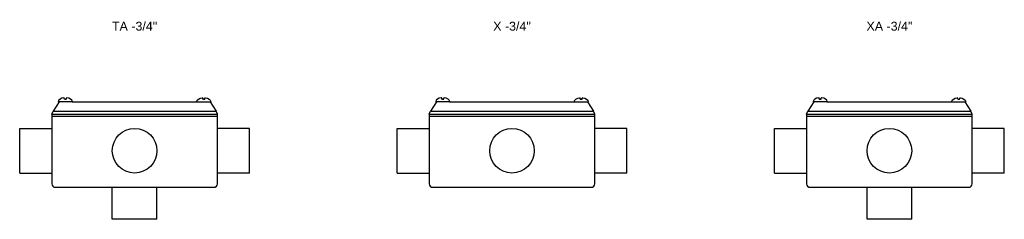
# Model space of a CAD drawing. Header units: millimetres. Extents: x -1637 to 3313, y 823 to 4086.
# Tile 17 of 18: x 2077 to 2630, y 3377 to 3489. Entities that reach past the tile are written whole.
import ezdxf
from ezdxf.enums import TextEntityAlignment as Align

# ---------------------------------------------------------------- set-up
doc = ezdxf.new("R2010")
doc.units = ezdxf.units.MM
doc.layers.add('CONDULETE', color=8, linetype='Continuous')
doc.styles.get("Standard").update_dxf_attribs({"font": 'arial.ttf'})

msp = doc.modelspace()

# ---------------------------------------------------------------- linework, layer by layer
at = {"layer": 'CONDULETE'}
for p, q in [((2102.47, 3444.37), (2102.42, 3444.93)), ((2102.99, 3444.19), (2102.67, 3444.19)), ((2102.99, 3444.19), (2103.31, 3444.19)), ((2103.51, 3444.37), (2103.56, 3444.93)), ((2180.23, 3444.37), (2180.18, 3444.93)), ((2180.74, 3444.19), (2180.42, 3444.19)), ((2180.74, 3444.19), (2181.06, 3444.19)), ((2181.26, 3444.37), (2181.31, 3444.93)), ((2314.38, 3444.37), (2314.32, 3444.93)), ((2314.89, 3444.19), (2314.57, 3444.19)), ((2314.89, 3444.19), (2315.21, 3444.19)), ((2315.41, 3444.37), (2315.46, 3444.93)), ((2392.13, 3444.37), (2392.08, 3444.93)), ((2392.65, 3444.19), (2392.33, 3444.19)), ((2392.65, 3444.19), (2392.97, 3444.19)), ((2393.17, 3444.37), (2393.22, 3444.93)), ((2526.28, 3444.37), (2526.23, 3444.93)), ((2526.8, 3444.19), (2526.48, 3444.19)), ((2526.8, 3444.19), (2527.12, 3444.19)), ((2527.32, 3444.37), (2527.37, 3444.93)), ((2604.03, 3444.37), (2603.98, 3444.93)), ((2604.55, 3444.19), (2604.23, 3444.19)), ((2604.55, 3444.19), (2604.87, 3444.19)), ((2605.07, 3444.37), (2605.12, 3444.93)), ((2099.46, 3442.74), (2096.09, 3437.53)), ((2106.76, 3442.74), (2099.22, 3442.74)), ((2106.76, 3442.74), (2176.97, 3442.74)), ((2176.97, 3442.74), (2184.52, 3442.74)), ((2184.27, 3442.74), (2187.64, 3437.53)), ((2311.37, 3442.74), (2308, 3437.53)), ((2318.67, 3442.74), (2311.12, 3442.74)), ((2318.67, 3442.74), (2388.88, 3442.74)), ((2388.88, 3442.74), (2396.42, 3442.74)), ((2396.18, 3442.74), (2399.55, 3437.53)), ((2523.27, 3442.74), (2519.9, 3437.53)), ((2530.57, 3442.74), (2523.03, 3442.74)), ((2530.57, 3442.74), (2600.78, 3442.74)), ((2600.78, 3442.74), (2608.33, 3442.74)), ((2608.08, 3442.74), (2611.45, 3437.53)), ((2095.37, 3435.87), (2096.09, 3437.53)), ((2095.37, 3435.87), (2095.37, 3396.74)), ((2095.37, 3435.87), (2188.37, 3435.87)), ((2095.37, 3434.74), (2188.37, 3434.74)), ((2096.09, 3437.53), (2187.64, 3437.53)), ((2188.37, 3435.87), (2187.64, 3437.53)), ((2188.37, 3396.74), (2188.37, 3435.87)), ((2307.27, 3435.87), (2308, 3437.53)), ((2307.27, 3435.87), (2307.27, 3396.74)), ((2307.27, 3435.87), (2400.27, 3435.87)), ((2307.27, 3434.74), (2400.27, 3434.74)), ((2308, 3437.53), (2399.55, 3437.53)), ((2400.27, 3435.87), (2399.55, 3437.53)), ((2400.27, 3396.74), (2400.27, 3435.87)), ((2519.18, 3435.87), (2519.9, 3437.53)), ((2519.18, 3435.87), (2519.18, 3396.74)), ((2519.18, 3435.87), (2612.18, 3435.87)), ((2519.18, 3434.74), (2612.18, 3434.74)), ((2519.9, 3437.53), (2611.45, 3437.53)), ((2612.18, 3435.87), (2611.45, 3437.53)), ((2612.18, 3396.74), (2612.18, 3435.87)), ((2077.37, 3427.83), (2095.37, 3427.83)), ((2077.37, 3402.78), (2077.37, 3427.83)), ((2206.37, 3427.83), (2188.37, 3427.83)), ((2206.37, 3402.78), (2206.37, 3427.83)), ((2289.27, 3427.83), (2307.27, 3427.83)), ((2289.27, 3402.78), (2289.27, 3427.83)), ((2418.27, 3427.83), (2400.27, 3427.83)), ((2418.27, 3402.78), (2418.27, 3427.83)), ((2501.18, 3427.83), (2519.18, 3427.83)), ((2501.18, 3402.78), (2501.18, 3427.83)), ((2630.18, 3427.83), (2612.18, 3427.83)), ((2630.18, 3402.78), (2630.18, 3427.83)), ((2077.37, 3402.78), (2095.37, 3402.78)), ((2206.37, 3402.78), (2188.37, 3402.78)), ((2289.27, 3402.78), (2307.27, 3402.78)), ((2418.27, 3402.78), (2400.27, 3402.78)), ((2501.18, 3402.78), (2519.18, 3402.78)), ((2630.18, 3402.78), (2612.18, 3402.78)), ((2097.37, 3394.74), (2186.37, 3394.74)), ((2129.34, 3376.74), (2129.34, 3394.74)), ((2154.39, 3376.74), (2154.39, 3394.74)), ((2309.27, 3394.74), (2398.27, 3394.74)), ((2521.18, 3394.74), (2610.18, 3394.74)), ((2553.15, 3376.74), (2553.15, 3394.74)), ((2578.2, 3376.74), (2578.2, 3394.74)), ((2154.39, 3376.74), (2129.34, 3376.74)), ((2578.2, 3376.74), (2553.15, 3376.74))]:
    msp.add_line(p, q, dxfattribs=at)
for centre in [(2141.87, 3415.3), (2353.77, 3415.3), (2565.68, 3415.3)]:
    msp.add_circle(centre, 12.53, dxfattribs=at)
for centre, radius, start, end in [((2102.22, 3444.91), 0.2, 5.1527, 97.0004), ((2102.67, 3444.39), 0.2, 185.1527, 270), ((2103.31, 3444.39), 0.2, 270, 354.8473), ((2103.76, 3444.91), 0.2, 82.9996, 174.8473), ((2179.98, 3444.91), 0.2, 5.1527, 97.0004), ((2180.42, 3444.39), 0.2, 185.1527, 270), ((2181.06, 3444.39), 0.2, 270, 354.8473), ((2181.51, 3444.91), 0.2, 82.9996, 174.8473), ((2314.13, 3444.91), 0.2, 5.1527, 97.0004), ((2314.57, 3444.39), 0.2, 185.1527, 270), ((2315.21, 3444.39), 0.2, 270, 354.8473), ((2315.66, 3444.91), 0.2, 82.9996, 174.8473), ((2391.88, 3444.91), 0.2, 5.1527, 97.0004), ((2392.33, 3444.39), 0.2, 185.1527, 270), ((2392.97, 3444.39), 0.2, 270, 354.8473), ((2393.42, 3444.91), 0.2, 82.9996, 174.8473), ((2526.03, 3444.91), 0.2, 5.1527, 97.0004), ((2526.48, 3444.39), 0.2, 185.1527, 270), ((2527.12, 3444.39), 0.2, 270, 354.8473), ((2527.57, 3444.91), 0.2, 82.9996, 174.8473), ((2603.78, 3444.91), 0.2, 5.1527, 97.0004), ((2604.23, 3444.39), 0.2, 185.1527, 270), ((2604.87, 3444.39), 0.2, 270, 354.8473), ((2605.32, 3444.91), 0.2, 82.9996, 174.8473), ((2099.22, 3442.94), 0.2, 170.9615, 270), ((2106.76, 3442.94), 0.2, 270, 9.0385), ((2176.97, 3442.94), 0.2, 170.9615, 270), ((2184.52, 3442.94), 0.2, 270, 9.0385), ((2311.12, 3442.94), 0.2, 170.9615, 270), ((2318.67, 3442.94), 0.2, 270, 9.0385), ((2388.88, 3442.94), 0.2, 170.9615, 270), ((2396.42, 3442.94), 0.2, 270, 9.0385), ((2523.03, 3442.94), 0.2, 170.9615, 270), ((2530.57, 3442.94), 0.2, 270, 9.0385), ((2600.78, 3442.94), 0.2, 170.9615, 270), ((2608.33, 3442.94), 0.2, 270, 9.0385), ((2097.37, 3396.74), 2, 180, 270), ((2186.37, 3396.74), 2, 270, 0), ((2309.27, 3396.74), 2, 180, 270), ((2398.27, 3396.74), 2, 270, 0), ((2521.18, 3396.74), 2, 180, 270), ((2610.18, 3396.74), 2, 270, 0)]:
    msp.add_arc(centre, radius, start, end, dxfattribs=at)
for centre, start_param, end_param in [((2102.99, 3442.74), 4.912545, 6.1872), ((2102.99, 3442.74), 3.237578, 4.512233), ((2314.89, 3442.74), 4.912545, 6.1872), ((2314.89, 3442.74), 3.237578, 4.512233), ((2526.8, 3442.74), 4.912545, 6.1872), ((2526.8, 3442.74), 3.237578, 4.512233)]:
    msp.add_ellipse(centre, major_axis=(-3.99, 0), ratio=0.605263, start_param=start_param, end_param=end_param, dxfattribs=at)
at = {"layer": 'CONDULETE', "extrusion": (0, 0, -1)}
for centre, start_param, end_param in [((2180.74, 3442.74), 3.237578, 4.512233), ((2180.74, 3442.74), 4.912545, 6.1872), ((2392.65, 3442.74), 3.237578, 4.512233), ((2392.65, 3442.74), 4.912545, 6.1872), ((2604.55, 3442.74), 3.237578, 4.512233), ((2604.55, 3442.74), 4.912545, 6.1872)]:
    msp.add_ellipse(centre, major_axis=(3.99, 0), ratio=0.605263, start_param=start_param, end_param=end_param, dxfattribs=at)

# ---------------------------------------------------------------- texts
at = {"color": 1}
for s, p in [('TA -3/4"', (2141.87, 3485.4)), ('X -3/4"', (2353.77, 3485.4)), ('XA -3/4"', (2565.68, 3485.4))]:
    msp.add_text(s, height=5, dxfattribs=at).set_placement(p, align=Align.MIDDLE)

doc.saveas('drawing.dxf')
